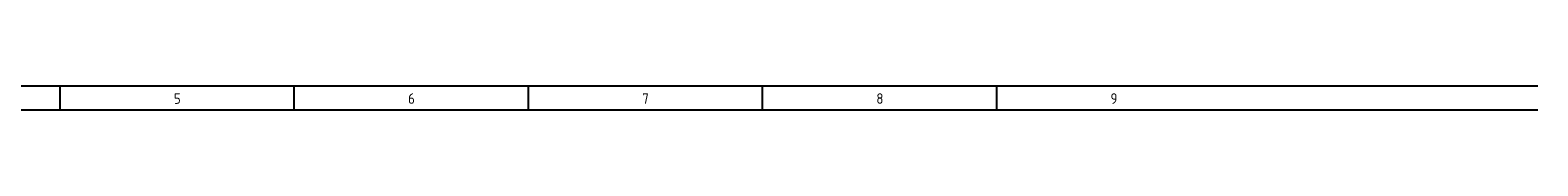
# Model space of a CAD drawing. Extents: x -1431 to 110, y 417 to 990.
# Tile 6 of 7: x -147.17 to 110.38, y 732.47 to 736.47. Entities that reach past the tile are written whole.
import ezdxf

# ---------------------------------------------------------------- set-up
doc = ezdxf.new("R2010")
doc.units = 0
doc.linetypes.add('EPLANLINE7', pattern=[0])
doc.layers.add('ONDERHOEK', color=1, linetype='CONTINUOUS')
doc.styles.get("Standard").update_dxf_attribs({"font": 'ISOCP'})

msp = doc.modelspace()

# ---------------------------------------------------------------- linework, layer by layer
at = {"layer": 'ONDERHOEK', "color": 1, "linetype": 'EPLANLINE7'}
for p, q in [((110.38, 736.47), (-394.62, 736.47)), ((-142.12, 736.47), (-142.12, 732.47)), ((-102.12, 736.47), (-102.12, 732.47)), ((-62.12, 736.47), (-62.12, 732.47)), ((-22.12, 736.47), (-22.12, 732.47)), ((17.88, 736.47), (17.88, 732.47)), ((-394.62, 732.47), (110.38, 732.47))]:
    msp.add_line(p, q, dxfattribs=at)

# ---------------------------------------------------------------- texts
at = {"layer": 'ONDERHOEK', "color": 2}
for s, p in [('5 ', (-122.62, 733.47)), ('6 ', (-82.62, 733.47)), ('7 ', (-42.62, 733.47)), ('8 ', (-2.62, 733.47)), ('9 ', (37.38, 733.47))]:
    msp.add_text(s, height=1.8, dxfattribs=at).set_placement(p)

doc.saveas('drawing.dxf')
